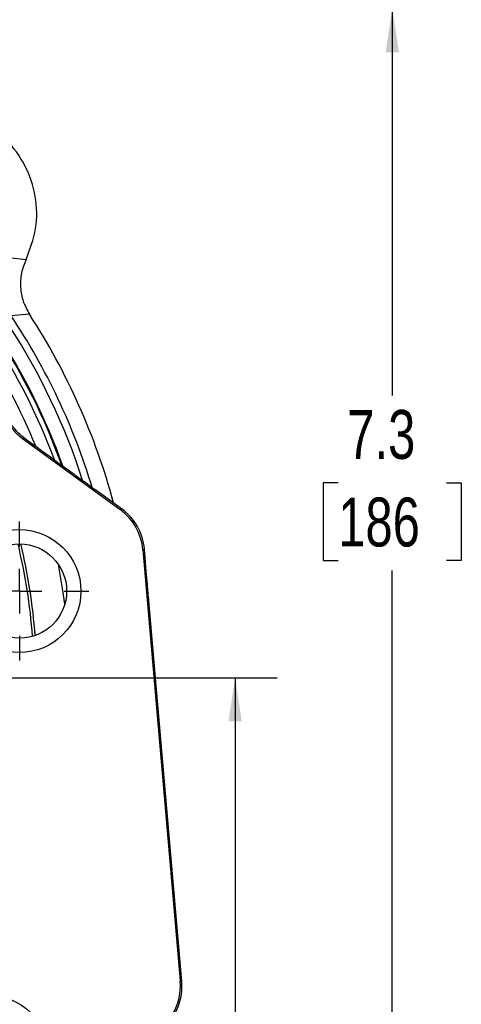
# Model space of a CAD drawing. Header units: inches. Extents: x 0.4 to 16.6, y 0.2 to 10.8.
# Tile 8 of 18: x 5.7 to 7.1, y 5.6 to 8.5. Entities that reach past the tile are written whole.
import ezdxf

# ---------------------------------------------------------------- set-up
doc = ezdxf.new("R2010")
doc.units = ezdxf.units.IN
doc.header["$MEASUREMENT"] = 0
doc.layers.add('SLD-0', color=7, linetype='Continuous', lineweight=25)
doc.styles.add('SLDTEXTSTYLE0', font='TXT', dxfattribs={"width": 0.75})
doc.dimstyles.new('SLDDIMSTYLE0', dxfattribs={"dimtxt": 0.145833, "dimasz": 0.13, "dimexe": 0, "dimexo": 0.0625, "dimgap": 0.036458, "dimtad": 0, "dimtih": 1, "dimtoh": 1, "dimdec": 1, "dimlfac": 1.5, "dimrnd": 1e-09, "dimzin": 12, "dimdsep": 46, "dimtxsty": 'SLDTEXTSTYLE0', "dimsah": 1, "dimcen": 0.09, "dimadec": 0, "dimazin": 3, "dimtfac": 1, "dimtdec": 1, "dimtofl": 0, "dimtmove": 0, "dimatfit": 3, "dimfxl": 0, "dimfrac": 2, "dimtolj": 1, "dimtzin": 12, "dimarcsym": 0})

# ---------------------------------------------------------------- blocks, each defined once
blk = doc.blocks.new('_D_4')
at = {"layer": 'SLD-0'}
for p, q in [((4.6551, 8.5283), (6.9781, 8.5283)), ((6.8531, 8.5283), (6.8531, 7.3746)), ((6.6915, 7.1133), (6.6471, 7.1133)), ((6.6471, 7.1133), (6.6471, 6.8816)), ((7.0147, 7.1133), (7.0591, 7.1133)), ((7.0591, 7.1133), (7.0591, 6.8816)), ((6.6471, 6.8816), (6.6915, 6.8816)), ((7.0591, 6.8816), (7.0147, 6.8816)), ((6.8531, 3.637), (6.8531, 6.852)), ((5.7726, 3.637), (6.9781, 3.637))]:
    blk.add_line(p, q, dxfattribs=at)
for points in [[(6.8531, 8.5283), (6.8331, 8.3983), (6.8731, 8.3983)], [(6.8531, 3.637), (6.8731, 3.767), (6.8331, 3.767)]]:
    blk.add_solid(points, dxfattribs=at)
at = {"layer": 'SLD-0', "char_height": 0.14583, "attachment_point": 1, "style": 'SLDTEXTSTYLE0'}
for s, insert in [('7.3', (6.7185, 7.3309)), ('186', (6.6915, 7.0696))]:
    blk.add_mtext(s, dxfattribs=dict(at, insert=insert))
blk = doc.blocks.new('_D_7')
at = {"layer": 'SLD-0', "color": 7}
for p, q in [((5.3555, 6.5316), (6.509, 6.5316)), ((6.384, 6.5316), (6.384, 5.308)), ((6.2224, 5.0467), (6.178, 5.0467)), ((6.178, 5.0467), (6.178, 4.815)), ((6.5456, 5.0467), (6.59, 5.0467)), ((6.59, 5.0467), (6.59, 4.815)), ((6.178, 4.815), (6.2224, 4.815)), ((6.59, 4.815), (6.5456, 4.815)), ((6.384, 3.637), (6.384, 4.7854)), ((6.1099, 3.637), (6.509, 3.637))]:
    blk.add_line(p, q, dxfattribs=at)
for points in [[(6.384, 6.5316), (6.364, 6.4016), (6.404, 6.4016)], [(6.384, 3.637), (6.404, 3.767), (6.364, 3.767)]]:
    blk.add_solid(points, dxfattribs=at)
at = {"layer": 'SLD-0', "color": 7, "char_height": 0.14583, "attachment_point": 1, "style": 'SLDTEXTSTYLE0'}
for s, insert in [('4.3', (6.2494, 5.2642)), ('110', (6.2224, 5.003))]:
    blk.add_mtext(s, dxfattribs=dict(at, insert=insert))
blk = doc.blocks.new('SW_CENTERMARKSYMBOL_2')
at = {"layer": 'SLD-0', "color": 0}
for p, q in [((0, 0.1333), (0, 0.2073)), ((0, 0), (0, 0.0667)), ((-0.1333, 0), (-0.2073, 0)), ((0, 0), (-0.0667, 0)), ((0, 0), (0, -0.0667)), ((0, 0), (0.0667, 0)), ((0.1333, 0), (0.2073, 0)), ((0, -0.1333), (0, -0.2073))]:
    blk.add_line(p, q, dxfattribs=at)
blk = doc.blocks.new('SW_CENTERMARKSYMBOL_7')
at = {"layer": 'SLD-0', "color": 0}
for p, q in [((0, 0.1333), (0, 0.2073)), ((0, 0), (0, 0.0667)), ((-0.1333, 0), (-0.2073, 0)), ((0, 0), (-0.0667, 0)), ((0, 0), (0, -0.0667)), ((0, 0), (0.0667, 0)), ((0.1333, 0), (0.2073, 0)), ((0, -0.1333), (0, -0.2073))]:
    blk.add_line(p, q, dxfattribs=at)

msp = doc.modelspace()

# ---------------------------------------------------------------- linework, layer by layer
at = {"color": 7, "linetype": 'Continuous', "lineweight": 25}
for p, q in [((5.7088, 7.7864), (5.7601, 7.7799)), ((5.7702, 7.6167), (5.7152, 7.612)), ((5.7498, 7.2456), (6.0408, 7.0337)), ((5.9936, 7.0737), (5.9656, 7.0941)), ((6.0452, 7.0362), (5.9936, 7.0737)), ((6.0408, 7.0337), (6.0452, 7.0362)), ((6.1131, 6.9158), (6.1088, 6.9133)), ((6.1088, 6.9133), (6.22, 5.6275)), ((6.1188, 6.8503), (6.1131, 6.9158)), ((6.2247, 5.6262), (6.1265, 6.7612)), ((6.22, 5.6275), (6.2247, 5.6262))]:
    msp.add_line(p, q, dxfattribs=at)
at = {"color": 7, "linetype": 'Continuous', "lineweight": 25, "flags": 128}
msp.add_lwpolyline([(5.7534, 7.2486), (5.7512, 7.2467), (5.7498, 7.2456)], dxfattribs=at)
at = {"color": 8, "linetype": 'Continuous', "lineweight": 25, "flags": 128}
msp.add_lwpolyline([(5.8754, 6.7512), (5.8698, 6.7926), (5.8568, 6.8698)], dxfattribs=at)
at = {"color": 7, "linetype": 'Continuous', "lineweight": 25}
for centre, radius in [((5.7405, 6.7907), 0.1833), ((5.7405, 6.7907), 0.1406), ((5.6436, 5.4035), 0.1833)]:
    msp.add_circle(centre, radius, dxfattribs=at)
for radius, start, end in [(1.9482, 16.9635, 33.6814), (1.9967, 15.1529, 32.9173), (1.8826, 19.6998, 33.0317)]:
    msp.add_arc((4.0941, 6.5316), radius, start, end, dxfattribs=at)
at = {"color": 8, "linetype": 'Continuous', "lineweight": 25}
for radius, start, end in [(1.9271, 17.8046, 33.0786), (1.8676, 20.3834, 33.1074), (1.8826, 19.7011, 33.0317), (1.8849, 19.601, 33.0786), (1.8303, 22.1867, 33.1074), (1.6898, 4.2064, 13.6817), (1.6979, 4.2722, 13.6159)]:
    msp.add_arc((4.0941, 6.5316), radius, start, end, dxfattribs=at)
at = {"color": 7, "linetype": 'Continuous', "lineweight": 25}
for centre, major_axis, ratio, start_param, end_param in [((5.9995, 7.0711), (1.8701, -1.3615), 0.000604, 4.580849, 4.694725), ((5.9427, 6.899), (-0.1452, -0.0819), 0.999816, 2.714056, 3.569129), ((5.9471, 6.9014), (0.1452, 0.0819), 0.999904, 5.855649, 6.710722), ((6.0539, 5.6131), (-0.1606, 0.0447), 0.999826, 2.783857, 3.499328), ((6.0586, 5.6118), (0.1606, -0.0447), 0.99991, 5.92545, 6.640921)]:
    msp.add_ellipse(centre, major_axis=major_axis, ratio=ratio, start_param=start_param, end_param=end_param, dxfattribs=at)
msp.add_open_spline([(5.7601, 7.7799), (5.7716, 7.8102), (5.7945, 7.8707), (5.7918, 7.9693), (5.7612, 8.0619), (5.7034, 8.141), (5.6244, 8.1988), (5.5317, 8.2293), (5.4331, 8.232), (5.3726, 8.2091), (5.3424, 8.1977)], degree=3, dxfattribs=at)
for points, knots in [([(5.7601, 7.7799), (5.7549, 7.7666), (5.7443, 7.7401), (5.7421, 7.6969), (5.7496, 7.6543), (5.7633, 7.6292), (5.7702, 7.6167)], [0, 0, 0, 0, 0.249549, 0.499894, 0.750225, 1, 1, 1, 1]), ([(5.6979, 7.3077), (5.7076, 7.2915), (5.7216, 7.2678), (5.7431, 7.2509), (5.7498, 7.2456)], [0, 0, 0, 0, 0.686569, 1, 1, 1, 1]), ([(5.7534, 7.2486), (5.7515, 7.25), (5.7347, 7.2625), (5.722, 7.2793), (5.7107, 7.2942)], [0, 0, 0, 0, 0.113136, 1, 1, 1, 1]), ([(6.1265, 6.7612), (6.1251, 6.7776), (6.1225, 6.8073), (6.1199, 6.8371), (6.1188, 6.8503)], [0, 0, 0, 0, 0.55287, 1, 1, 1, 1])]:
    msp.add_open_spline(points, degree=3, knots=knots, dxfattribs=at)

# ---------------------------------------------------------------- block references
at = {"layer": 'SLD-0', "color": 7}
for name, p in [('SW_CENTERMARKSYMBOL_7', (5.7405, 6.7907)), ('SW_CENTERMARKSYMBOL_2', (5.6436, 5.4035))]:
    msp.add_blockref(name, p, dxfattribs=at)

# ---------------------------------------------------------------- dimensions: what is measured, and where the dimension line sits
at = {"layer": 'SLD-0'}
dim = msp.add_linear_dim(base=(6.8531, 3.637), p1=(4.6051, 8.5283), p2=(5.7226, 3.637), angle=90, dimstyle='SLDDIMSTYLE0', dxfattribs=at)
dim.commit()
dim.dimension.update_dxf_attribs({"geometry": '_D_4', "text_midpoint": (6.8531, 7.1133), "dimtype": 160})
at = {"layer": 'SLD-0', "color": 7}
dim = msp.add_linear_dim(base=(6.384, 3.637), p1=(5.3055, 6.5316), p2=(6.0599, 3.637), angle=90, dimstyle='SLDDIMSTYLE0', dxfattribs=at)
dim.commit()
dim.dimension.update_dxf_attribs({"geometry": '_D_7', "text_midpoint": (6.384, 5.0467), "dimtype": 160})

doc.saveas('drawing.dxf')
